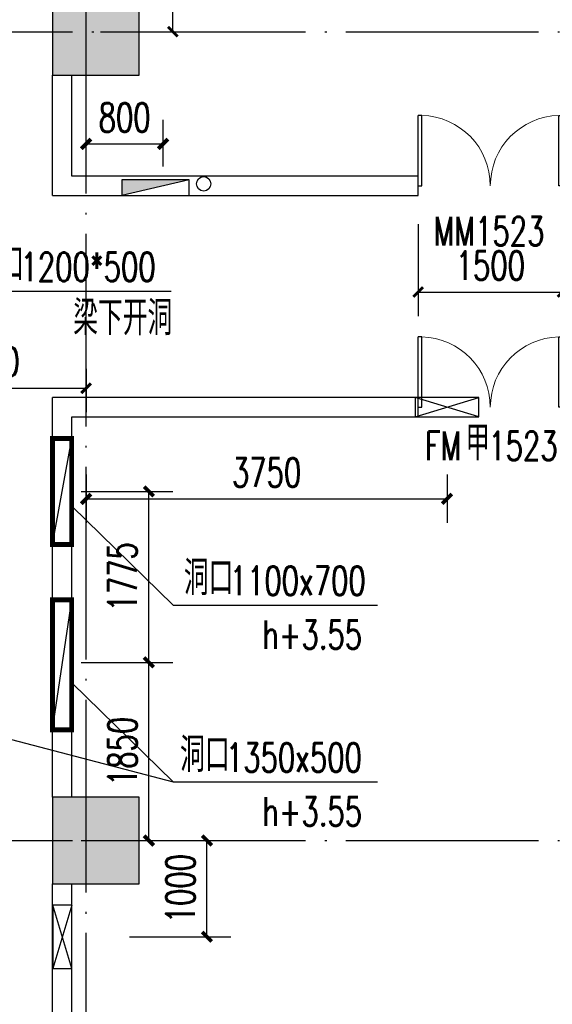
# Model space of a CAD drawing. Extents: x 797781 to 1255204, y 21234 to 1024248.
# Tile 132 of 256: x 904218 to 909752, y 194578 to 204804. Entities that reach past the tile are written whole.
import ezdxf

# ---------------------------------------------------------------- set-up
doc = ezdxf.new("R2010")
doc.units = 0
doc.header["$LTSCALE"] = 1000
doc.header["$MEASUREMENT"] = 0
doc.linetypes.add('230303生产综合楼-平面图_t8$0$DOTE', pattern=[2.42, 2, -0.2, 0.02, -0.2])
for name, color, linetype in [('00泄压阀', 2, 'Continuous'), ('230303生产综合楼-平面图_t8$0$COLUMN', 40, 'Continuous'), ('230303生产综合楼-平面图_t8$0$DIM_LEAD', 3, 'Continuous'), ('230303生产综合楼-平面图_t8$0$DOOR_FIRE', 4, 'Continuous'), ('230303生产综合楼-平面图_t8$0$DOOR_FIRE_TEXT', 7, 'Continuous'), ('230303生产综合楼-平面图_t8$0$DOTE', 1, '230303生产综合楼-平面图_t8$0$DOTE'), ('230303生产综合楼-平面图_t8$0$PUB_DIM', 3, 'Continuous'), ('230303生产综合楼-平面图_t8$0$PUB_TEXT', 7, 'Continuous'), ('230303生产综合楼-平面图_t8$0$WALL', 40, 'Continuous'), ('230303生产综合楼-平面图_t8$0$WINDOW', 4, 'Continuous'), ('230303生产综合楼-平面图_t8$0$WINDOW_TEXT', 7, 'Continuous'), ('A-暖通提建筑洞口', 1, 'Continuous'), ('A泄压阀', 2, 'Continuous'), ('DIM_LEAD', 3, 'Continuous'), ('EQUIP_消火栓', 7, 'Continuous'), ('PUB_DIM', 3, 'Continuous'), ('PUB_HATCH', 8, 'Continuous'), ('PUB_TEXT', 7, 'Continuous'), ('VPIPE-消防', 1, 'Continuous')]:
    doc.layers.add(name, color=color, linetype=linetype)
doc.styles.add('230303生产综合楼-平面图_t8$0$_TCH_DIM', font='SIMPLEX', dxfattribs={"bigfont": 'GBCBIG'})
doc.styles.add('230303生产综合楼-平面图_T8$0$_TCH_DIM_T3', font='SIMPLEX', dxfattribs={"width": 0.705882, "bigfont": 'GBCBIG'})
doc.styles.add('230303生产综合楼-平面图_t8$0$_TCH_WINDOW', font='SIMPLEX', dxfattribs={"height": 3.5, "bigfont": 'GBCBIG'})
doc.styles.add('_TCH_DIM', font='SIMPLEX', dxfattribs={"bigfont": 'GBCBIG'})
doc.styles.add('_TCH_DIM_T3', font='SIMPLEX', dxfattribs={"width": 0.705882, "bigfont": 'GBCBIG'})
doc.dimstyles.new('230303生产综合楼-平面图_T8$0$_TCH_ARCH&&100', dxfattribs={"dimtxt": 297.5, "dimasz": 100, "dimexe": 250, "dimexo": 300, "dimgap": 126.25, "dimtad": 1, "dimdec": 0, "dimzin": 0, "dimdsep": 46, "dimtxsty": '230303生产综合楼-平面图_T8$0$_TCH_DIM_T3', "dimblk": '230303生产综合楼-平面图_t8$0$_ArchTick', "dimcen": 0.09, "dimclrt": 7, "dimazin": 2, "dimtfac": 1, "dimtdec": 0, "dimtix": 1, "dimtmove": 2, "dimatfit": 3, "dimfxl": 1, "dimtolj": 1, "dimtzin": 0, "dimarcsym": 0})
doc.dimstyles.new('_TCH_ARCH&&100', dxfattribs={"dimtxt": 297.5, "dimasz": 100, "dimexe": 250, "dimexo": 300, "dimgap": 126.25, "dimtad": 1, "dimdec": 0, "dimzin": 0, "dimdsep": 46, "dimtxsty": '_TCH_DIM_T3', "dimblk": 'ARCHTICK', "dimcen": 0.09, "dimclrt": 7, "dimazin": 2, "dimtfac": 1, "dimtdec": 0, "dimtix": 1, "dimtmove": 2, "dimatfit": 3, "dimfxl": 1, "dimtolj": 1, "dimtzin": 0, "dimarcsym": 0})

# ---------------------------------------------------------------- blocks, each defined once
blk = doc.blocks.new('_ArchTick')
at = {"color": 0, "linetype": 'ByBlock', "const_width": 0.4}
blk.add_lwpolyline([(-0.5, -0.5), (0.5, 0.5)], dxfattribs=at)
blk = doc.blocks.new('*D6630')
at = {"layer": 'Defpoints', "color": 0, "transparency": 16777216}
for p in [(1173284, 204791), (1174286, 204791), (1173284, 203016)]:
    blk.add_point(p, dxfattribs=at)
at = {"layer": 'PUB_DIM', "color": 0, "lineweight": -2, "transparency": 16777216}
for p, q in [((1173584, 204791), (1174536, 204791)), ((1174286, 203016), (1174286, 204791)), ((1173584, 203016), (1174536, 203016))]:
    blk.add_line(p, q, dxfattribs=at)
at = {"layer": 'PUB_DIM', "color": 0, "lineweight": -2, "transparency": 16777216, "xscale": 100, "yscale": 100, "zscale": 100}
for p, rotation in [((1174286, 204791), 90), ((1174286, 203016), 270)]:
    blk.add_blockref('_ArchTick', p, dxfattribs=dict(at, rotation=rotation))
at = {"layer": 'PUB_DIM', "color": 7, "transparency": 16777216, "insert": (1174011, 203904), "char_height": 297.5, "attachment_point": 5, "rotation": 90, "style": '_TCH_DIM_T3'}
blk.add_mtext('\\A1;1775', dxfattribs=at)
blk = doc.blocks.new('*D6631')
at = {"layer": 'Defpoints', "color": 0, "transparency": 16777216}
for p in [(1173284, 203016), (1174286, 203016), (1173284, 201166)]:
    blk.add_point(p, dxfattribs=at)
at = {"layer": 'PUB_DIM', "color": 0, "lineweight": -2, "transparency": 16777216}
for p, q in [((1173584, 203016), (1174536, 203016)), ((1174286, 201166), (1174286, 203016)), ((1173584, 201166), (1174536, 201166))]:
    blk.add_line(p, q, dxfattribs=at)
at = {"layer": 'PUB_DIM', "color": 0, "lineweight": -2, "transparency": 16777216, "xscale": 100, "yscale": 100, "zscale": 100}
for p, rotation in [((1174286, 203016), 90), ((1174286, 201166), 270)]:
    blk.add_blockref('_ArchTick', p, dxfattribs=dict(at, rotation=rotation))
at = {"layer": 'PUB_DIM', "color": 7, "transparency": 16777216, "insert": (1174011, 202091), "char_height": 297.5, "attachment_point": 5, "rotation": 90, "style": '_TCH_DIM_T3'}
blk.add_mtext('\\A1;1850', dxfattribs=at)
blk = doc.blocks.new('A$C364970EA')
at = {"layer": '00泄压阀', "color": 2}
for p, q in [((-659.5, 0), (0, 200)), ((0, 0), (-659.5, 200))]:
    blk.add_line(p, q, dxfattribs=at)
blk.add_lwpolyline([(-659.5, 0), (0, 0), (0, 200), (-659.5, 200)], close=True, dxfattribs=at)
blk = doc.blocks.new('泄压阀')
at = {"layer": 'A泄压阀', "color": 2, "rotation": 180}
blk.add_blockref('A$C364970EA', (-320, 100), dxfattribs=at)
blk = doc.blocks.new('*D6557')
at = {"layer": 'Defpoints', "color": 0, "transparency": 16777216}
for p in [(1082265, 198171), (1083369, 198171), (1082265, 197171)]:
    blk.add_point(p, dxfattribs=at)
at = {"layer": 'PUB_DIM', "color": 0, "lineweight": -2, "transparency": 16777216}
for p, q in [((1082565, 198171), (1083619, 198171)), ((1083369, 197171), (1083369, 198171)), ((1082565, 197171), (1083619, 197171))]:
    blk.add_line(p, q, dxfattribs=at)
at = {"layer": 'PUB_DIM', "color": 0, "lineweight": -2, "transparency": 16777216, "xscale": 100, "yscale": 100, "zscale": 100}
for p, rotation in [((1083369, 198171), 90), ((1083369, 197171), 270)]:
    blk.add_blockref('_ArchTick', p, dxfattribs=dict(at, rotation=rotation))
at = {"layer": 'PUB_DIM', "color": 7, "transparency": 16777216, "insert": (1083094, 197671), "char_height": 297.5, "attachment_point": 5, "rotation": 90, "style": '_TCH_DIM_T3'}
blk.add_mtext('\\A1;1000', dxfattribs=at)
blk = doc.blocks.new('*D6558')
at = {"layer": 'Defpoints', "color": 0, "transparency": 16777216}
for p in [(1082114, 202271), (1085864, 202271), (1085864, 201719)]:
    blk.add_point(p, dxfattribs=at)
at = {"layer": 'PUB_DIM', "color": 0, "lineweight": -2, "transparency": 16777216}
for p, q in [((1082114, 201971), (1082114, 201469)), ((1085864, 201971), (1085864, 201469)), ((1082114, 201719), (1085864, 201719))]:
    blk.add_line(p, q, dxfattribs=at)
at = {"layer": 'PUB_DIM', "color": 0, "lineweight": -2, "transparency": 16777216, "xscale": 100, "yscale": 100, "zscale": 100, "rotation": 180}
blk.add_blockref('_ArchTick', (1082114, 201719), dxfattribs=at)
at = {"layer": 'PUB_DIM', "color": 0, "lineweight": -2, "transparency": 16777216, "xscale": 100, "yscale": 100, "zscale": 100}
blk.add_blockref('_ArchTick', (1085864, 201719), dxfattribs=at)
at = {"layer": 'PUB_DIM', "color": 7, "transparency": 16777216, "insert": (1083989, 201994), "char_height": 297.5, "attachment_point": 5, "style": '_TCH_DIM_T3'}
blk.add_mtext('\\A1;3750', dxfattribs=at)
blk = doc.blocks.new('230303生产综合楼-平面图_t8$0$_ArchTick')
at = {"color": 0, "linetype": 'ByBlock', "const_width": 0.3}
blk.add_lwpolyline([(-0.5, -0.5), (0.5, 0.5)], dxfattribs=at)
blk = doc.blocks.new('*D6432')
at = {"layer": '230303生产综合楼-平面图_t8$0$PUB_DIM', "color": 0, "lineweight": -2, "transparency": 16777216}
for p, q in [((566064, 11855), (567065, 11855)), ((566815, 10230), (566815, 11855)), ((566064, 10230), (567065, 10230))]:
    blk.add_line(p, q, dxfattribs=at)
at = {"layer": 'Defpoints', "color": 0, "transparency": 16777216}
for p in [(565764, 11855), (566815, 11855), (565764, 10230)]:
    blk.add_point(p, dxfattribs=at)
at = {"layer": '230303生产综合楼-平面图_t8$0$PUB_DIM', "color": 0, "lineweight": -2, "transparency": 16777216, "xscale": 100, "yscale": 100, "zscale": 100}
for p, rotation in [((566815, 11855), 90), ((566815, 10230), 270)]:
    blk.add_blockref('230303生产综合楼-平面图_t8$0$_ArchTick', p, dxfattribs=dict(at, rotation=rotation))
at = {"layer": '230303生产综合楼-平面图_t8$0$PUB_DIM', "color": 7, "transparency": 16777216, "insert": (566540, 11042), "char_height": 297.5, "attachment_point": 5, "rotation": 90, "style": '230303生产综合楼-平面图_T8$0$_TCH_DIM_T3'}
blk.add_mtext('\\A1;1625', dxfattribs=at)
blk = doc.blocks.new('*D6291')
at = {"layer": 'Defpoints', "color": 0, "transparency": 16777216}
for p in [(1126788, -8676), (1125988, -9211), (1126788, -9211)]:
    blk.add_point(p, dxfattribs=at)
at = {"layer": 'PUB_DIM', "color": 0, "lineweight": -2, "transparency": 16777216}
for p, q in [((1125988, -8911), (1125988, -8426)), ((1126788, -8911), (1126788, -8426)), ((1125988, -8676), (1126788, -8676))]:
    blk.add_line(p, q, dxfattribs=at)
at = {"layer": 'PUB_DIM', "color": 0, "lineweight": -2, "transparency": 16777216, "xscale": 100, "yscale": 100, "zscale": 100, "rotation": 180}
blk.add_blockref('_ArchTick', (1125988, -8676), dxfattribs=at)
at = {"layer": 'PUB_DIM', "color": 0, "lineweight": -2, "transparency": 16777216, "xscale": 100, "yscale": 100, "zscale": 100}
blk.add_blockref('_ArchTick', (1126788, -8676), dxfattribs=at)
at = {"layer": 'PUB_DIM', "color": 7, "transparency": 16777216, "insert": (1126388, -8401), "char_height": 297.5, "attachment_point": 5, "style": '_TCH_DIM_T3'}
blk.add_mtext('\\A1;800', dxfattribs=at)
blk = doc.blocks.new('$TwtSys$00000434')
for p, q in [((-0.5, 0.5), (-0.5, -0.5)), ((-0.5, -0.5), (0.5, 0.5)), ((0.5, 0.5), (-0.5, 0.5)), ((0.5, -0.5), (0.5, 0.5)), ((-0.5, -0.5), (0.5, -0.5))]:
    blk.add_line(p, q)
blk.add_solid([(0.5, -0.5), (0.5, 0.5), (-0.5, -0.5)])
blk = doc.blocks.new('*D1306')
at = {"layer": '230303生产综合楼-平面图_t8$0$PUB_DIM', "color": 0, "lineweight": -2, "transparency": 16777216}
for p, q in [((902808, 201179), (902808, 200727)), ((904908, 201179), (904908, 200727)), ((902808, 200977), (904908, 200977))]:
    blk.add_line(p, q, dxfattribs=at)
at = {"layer": 'Defpoints', "color": 0, "transparency": 16777216}
for p in [(902808, 201479), (904908, 201479), (904908, 200977)]:
    blk.add_point(p, dxfattribs=at)
at = {"layer": '230303生产综合楼-平面图_t8$0$PUB_DIM', "color": 0, "lineweight": -2, "transparency": 16777216, "xscale": 100, "yscale": 100, "zscale": 100, "rotation": 180}
blk.add_blockref('230303生产综合楼-平面图_t8$0$_ArchTick', (902808, 200977), dxfattribs=at)
at = {"layer": '230303生产综合楼-平面图_t8$0$PUB_DIM', "color": 0, "lineweight": -2, "transparency": 16777216, "xscale": 100, "yscale": 100, "zscale": 100}
blk.add_blockref('230303生产综合楼-平面图_t8$0$_ArchTick', (904908, 200977), dxfattribs=at)
at = {"layer": '230303生产综合楼-平面图_t8$0$PUB_DIM', "color": 7, "transparency": 16777216, "insert": (903858, 201252), "char_height": 297.5, "attachment_point": 5, "style": '230303生产综合楼-平面图_T8$0$_TCH_DIM_T3'}
blk.add_mtext('\\A1;2100', dxfattribs=at)
blk = doc.blocks.new('*D1316')
at = {"layer": '230303生产综合楼-平面图_t8$0$PUB_DIM', "color": 0, "lineweight": -2, "transparency": 16777216}
for p, q in [((908358, 202679), (908358, 201725)), ((909858, 202679), (909858, 201725)), ((908358, 201975), (909858, 201975))]:
    blk.add_line(p, q, dxfattribs=at)
at = {"layer": 'Defpoints', "color": 0, "transparency": 16777216}
for p in [(908358, 202979), (909858, 202979), (909858, 201975)]:
    blk.add_point(p, dxfattribs=at)
at = {"layer": '230303生产综合楼-平面图_t8$0$PUB_DIM', "color": 0, "lineweight": -2, "transparency": 16777216, "xscale": 100, "yscale": 100, "zscale": 100, "rotation": 180}
blk.add_blockref('230303生产综合楼-平面图_t8$0$_ArchTick', (908358, 201975), dxfattribs=at)
at = {"layer": '230303生产综合楼-平面图_t8$0$PUB_DIM', "color": 0, "lineweight": -2, "transparency": 16777216, "xscale": 100, "yscale": 100, "zscale": 100}
blk.add_blockref('230303生产综合楼-平面图_t8$0$_ArchTick', (909858, 201975), dxfattribs=at)
at = {"layer": '230303生产综合楼-平面图_t8$0$PUB_DIM', "color": 7, "transparency": 16777216, "insert": (909108, 202250), "char_height": 297.5, "attachment_point": 5, "style": '230303生产综合楼-平面图_T8$0$_TCH_DIM_T3'}
blk.add_mtext('\\A1;1500', dxfattribs=at)
blk = doc.blocks.new('230303生产综合楼-平面图_t8$0$$DorLib2D$00000002')
for p, q in [((-0.5, 0), (-0.5, 0.4875)), ((-0.475, 0.4875), (-0.5, 0.4875)), ((-0.475, 0), (-0.475, 0.4875)), ((0.475, 0), (0.475, 0.4875)), ((0.475, 0.4875), (0.5, 0.4875)), ((0.5, 0), (0.5, 0.4875)), ((-0.5, 0), (-0.475, 0)), ((0.5, 0), (0.475, 0))]:
    blk.add_line(p, q)
at = {"lineweight": 13}
for centre, start, end in [((-0.4875, 0), 0, 88.53072), ((0.4875, 0), 91.46928, 180)]:
    blk.add_arc(centre, 0.4875, start, end, dxfattribs=at)
blk = doc.blocks.new('_FZH')
blk.add_lwpolyline([(-0.5, -0.5), (0.5, -0.5), (0.5, 0.5), (-0.5, 0.5)], close=True)
at = {"layer": 'PUB_HATCH'}
blk.add_solid([(-0.5, -0.5), (0.5, -0.5), (-0.5, 0.5), (0.5, 0.5)], dxfattribs=at)
blk = doc.blocks.new('1FND11')
at = {"layer": 'A-暖通提建筑洞口', "const_width": 50}
for points in [[(1173283.9, 205341), (1173483.9, 205341), (1173483.9, 204241), (1173283.9, 204241)], [(1173283.9, 203666), (1173483.9, 203666), (1173483.9, 202316), (1173283.9, 202316)]]:
    blk.add_lwpolyline(points, close=True, dxfattribs=at)
at = {"layer": 'A-暖通提建筑洞口'}
blk.add_lwpolyline([(1173283.9, 204241), (1173483.9, 205341)], dxfattribs=at)
at = {"layer": 'A-暖通提建筑洞口', "elevation": -2600}
blk.add_lwpolyline([(1173283.9, 202316), (1173483.9, 203666)], dxfattribs=at)
at = {"layer": 'DIM_LEAD'}
for p, q in [((1173483.9, 204639.5), (1174537.2, 203610)), ((1173483.9, 204639.5), (1174537.2, 203610)), ((1173483.9, 204639.5), (1174537.2, 203610)), ((1174537.2, 203610), (1176661.4, 203610)), ((1173483.9, 202803.3), (1174537.2, 201773.8)), ((1173483.9, 202803.3), (1174537.2, 201773.8)), ((1171533.9, 202564.3), (1174537.2, 201773.8)), ((1174537.2, 201773.8), (1176661.4, 201773.8))]:
    blk.add_line(p, q, dxfattribs=at)
at = {"layer": 'PUB_TEXT', "style": '_TCH_DIM'}
for p in [(1174649.8, 203715), (1174609.8, 201878.8)]:
    blk.add_text('洞口', height=357.45, dxfattribs=at).set_placement(p)
at = {"layer": 'PUB_TEXT', "style": '_TCH_DIM', "width": 0.705882}
for s, p in [('1100x700', (1175126.4, 203715)), ('h+3.55', (1175466.4, 203155)), ('1350x500', (1175086.4, 201878.8)), ('h+3.55', (1175466.4, 201318.8))]:
    blk.add_text(s, height=297.5, dxfattribs=at).set_placement(p)
at = {"layer": 'PUB_DIM'}
for p1, p2, picture, middle in [((1173283.9, 203016), (1173283.9, 204791), '*D6630', (1174011.3, 203903.5)), ((1173283.9, 201166), (1173283.9, 203016), '*D6631', (1174011.3, 202091))]:
    dim = blk.add_aligned_dim(p1=p1, p2=p2, distance=-1002.3, dimstyle='_TCH_ARCH&&100', dxfattribs=at)
    dim.commit()
    dim.dimension.update_dxf_attribs({"geometry": picture, "text_midpoint": middle})
blk = doc.blocks.new('1FXYF')
at = {"layer": 'A泄压阀'}
for p, rotation in [((1085873.8, 202670.9), 180.000000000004), ((1081866.3, 197180.9), 270)]:
    blk.add_blockref('泄压阀', p, dxfattribs=dict(at, rotation=rotation))
at = {"layer": 'PUB_DIM'}
for p1, p2, distance, picture, middle in [((1082113.8, 202270.9), (1085864.1, 202270.9), -551.4, '*D6558', (1083988.9, 201994.4)), ((1082265.4, 197171.1), (1082265.4, 198170.9), -1103.3, '*D6557', (1083093.7, 197671))]:
    dim = blk.add_aligned_dim(p1=p1, p2=p2, distance=distance, dimstyle='_TCH_ARCH&&100', dxfattribs=at)
    dim.commit()
    dim.dimension.update_dxf_attribs({"geometry": picture, "text_midpoint": middle})
blk = doc.blocks.new('230303生产综合楼-平面图_t8$0$2FND')
at = {"layer": '230303生产综合楼-平面图_t8$0$DIM_LEAD'}
blk.add_line((564431.3, 7533.4), (566797.6, 7533.4), dxfattribs=at)
at = {"layer": '230303生产综合楼-平面图_t8$0$PUB_TEXT', "style": '230303生产综合楼-平面图_t8$0$_TCH_DIM'}
for s, p in [('洞口', (564756, 7638.4)), ('梁下开洞', (565780.3, 7078.4))]:
    blk.add_text(s, height=357.45, dxfattribs=at).set_placement(p)
at = {"layer": '230303生产综合楼-平面图_t8$0$PUB_TEXT', "style": '230303生产综合楼-平面图_t8$0$_TCH_DIM', "width": 0.705882}
blk.add_text('1200*500', height=297.5, dxfattribs=at).set_placement((565232.6, 7638.4))
at = {"layer": '230303生产综合楼-平面图_t8$0$PUB_DIM'}
dim = blk.add_aligned_dim(p1=(565764.3, 10229.7), p2=(565764.3, 11854.7), distance=-1050.8, dimstyle='230303生产综合楼-平面图_T8$0$_TCH_ARCH&&100', dxfattribs=at)
dim.commit()
dim.dimension.update_dxf_attribs({"geometry": '*D6432', "text_midpoint": (566540.1, 11042.2)})
blk = doc.blocks.new('230303生产综合楼-平面图_t8$0$1-XHS')
at = {"layer": 'VPIPE-消防'}
blk.add_circle((1127209.6, -9090.7), 75, dxfattribs=at)
at = {"layer": 'EQUIP_消火栓', "xscale": -700, "yscale": -160, "zscale": 700, "rotation": 7.4471e-12}
blk.add_blockref('$TwtSys$00000434', (1126709.6, -9130.7), dxfattribs=at)
at = {"layer": 'PUB_DIM'}
dim = blk.add_aligned_dim(p1=(1125988.1, -9210.7), p2=(1126787.9, -9210.7), distance=534.9, dimstyle='_TCH_ARCH&&100', dxfattribs=at)
dim.commit()
dim.dimension.update_dxf_attribs({"geometry": '*D6291', "text_midpoint": (1126388, -8400.9)})

msp = doc.modelspace()

# ---------------------------------------------------------------- linework, layer by layer
at = {"layer": '230303生产综合楼-平面图_t8$0$DOTE'}
for p, q in [((904908, 176379.2), (904908, 219193.6)), ((895508, 204679.2), (989908, 204679.2)), ((895508, 196279.2), (989908, 196279.2))]:
    msp.add_line(p, q, dxfattribs=at)
at = {"layer": '230303生产综合楼-平面图_t8$0$WALL'}
for p, q in [((904558, 202979.2), (904558, 204229.2)), ((904758, 203179.2), (904758, 204229.2)), ((908358, 203179.2), (904758, 203179.2)), ((908358, 202979.2), (908358, 203179.2)), ((904558, 202979.2), (908358, 202979.2)), ((908358, 200879.2), (904558, 200879.2)), ((904558, 196729.2), (904558, 200879.2)), ((908358, 200679.2), (908358, 200879.2)), ((904758, 200679.2), (908358, 200679.2)), ((904758, 196729.2), (904758, 200679.2)), ((904558, 189229.2), (904558, 195829.2)), ((904758, 189429.2), (904758, 195829.2))]:
    msp.add_line(p, q, dxfattribs=at)

# ---------------------------------------------------------------- block references
for name, p in [('230303生产综合楼-平面图_t8$0$2FND', (338993.7, 194449.5)), ('1FND11', (-268725.9, -4886.9)), ('230303生产综合楼-平面图_t8$0$1-XHS', (-221080.1, 212189.9)), ('1FXYF', (-177205.8, -1891.7))]:
    msp.add_blockref(name, p)
at = {"layer": '230303生产综合楼-平面图_t8$0$COLUMN', "xscale": 900, "yscale": 900, "zscale": 900, "rotation": 270}
for p in [(905008, 204679.2), (905008, 196279.2)]:
    msp.add_blockref('_FZH', p, dxfattribs=at)
at = {"layer": '230303生产综合楼-平面图_t8$0$DOOR_FIRE', "xscale": 1500, "yscale": -1500, "zscale": 200, "rotation": 180.0000000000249}
msp.add_blockref('230303生产综合楼-平面图_t8$0$$DorLib2D$00000002', (909108, 200779.2), dxfattribs=at)
at = {"layer": '230303生产综合楼-平面图_t8$0$WINDOW'}
ref = msp.add_blockref('230303生产综合楼-平面图_t8$0$$DorLib2D$00000002', (909108, 203079.2), dxfattribs=dict(at, xscale=-1500, yscale=1500, zscale=200))
ref.add_attrib('A', 'MM1523', (908518, 202458.1), dxfattribs={"layer": '230303生产综合楼-平面图_t8$0$WINDOW_TEXT', "ltscale": 2, "height": 297.5, "style": '230303生产综合楼-平面图_t8$0$_TCH_WINDOW', "width": 0.705882})

# ---------------------------------------------------------------- texts
at = {"layer": '230303生产综合楼-平面图_t8$0$DOOR_FIRE_TEXT', "style": '230303生产综合楼-平面图_t8$0$_TCH_WINDOW'}
msp.add_text('甲', height=357.4, dxfattribs=at).set_placement((908848.9, 200229.2))
at = {"layer": '230303生产综合楼-平面图_t8$0$DOOR_FIRE_TEXT', "style": '230303生产综合楼-平面图_t8$0$_TCH_WINDOW', "width": 0.705882}
for s, p in [('FM', (908428.9, 200229.2)), ('1523', (909087.2, 200229.2))]:
    msp.add_text(s, height=297.5, dxfattribs=at).set_placement(p)

# ---------------------------------------------------------------- dimensions: what is measured, and where the dimension line sits
at = {"layer": '230303生产综合楼-平面图_t8$0$PUB_DIM'}
for p1, p2, distance, picture, middle in [((908358, 202979.2), (909858, 202979.2), -1004.1, '*D1316', (909108, 202250.1)), ((902808, 201479.2), (904908, 201479.2), -502.1, '*D1306', (903858, 201252))]:
    dim = msp.add_aligned_dim(p1=p1, p2=p2, distance=distance, dimstyle='230303生产综合楼-平面图_T8$0$_TCH_ARCH&&100', dxfattribs=at)
    dim.commit()
    dim.dimension.update_dxf_attribs({"geometry": picture, "text_midpoint": middle})

doc.saveas('drawing.dxf')
